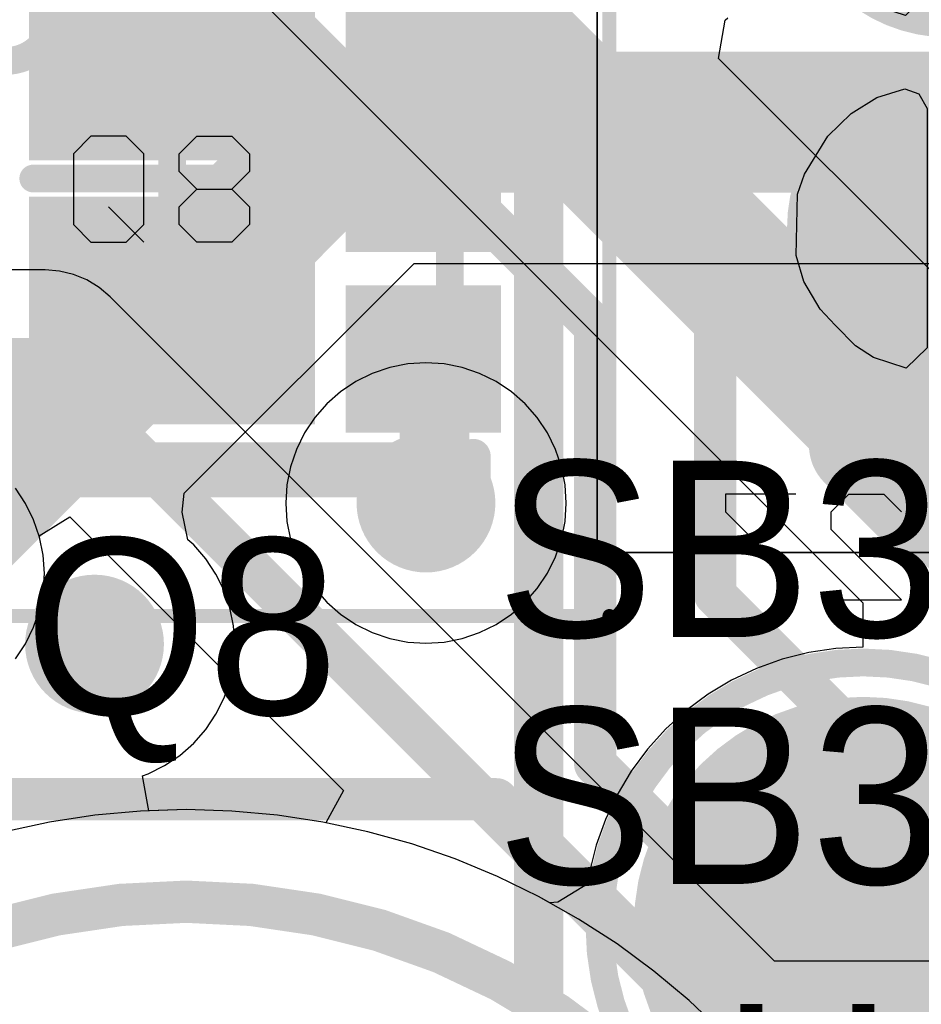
# Model space of a CAD drawing. Header units: millimetres. Extents: x 0 to 154, y -22 to 67.
# Tile 47 of 116: x 13.37 to 16.62, y 9.65 to 13.2. Entities that reach past the tile are written whole.
import ezdxf

# ---------------------------------------------------------------- set-up
doc = ezdxf.new("R2010")
doc.units = ezdxf.units.MM
for name, color, linetype in [('BottomLayer', 5, 'Continuous'), ('BottomSolder', 6, 'Continuous'), ('KeepOutLayer', 6, 'Continuous'), ('Mechanical15', 56, 'Continuous'), ('Mechanical3', 76, 'Continuous'), ('Mechanical7', 56, 'Continuous'), ('Mechanical8', 56, 'Continuous'), ('MidLayer1', 16, 'Continuous'), ('MidLayer2', 76, 'Continuous'), ('MultiLayer', 9, 'Continuous'), ('TopLayer', 1, 'Continuous'), ('TopOverlay', 2, 'Continuous'), ('TopPaste', 8, 'Continuous'), ('TopSolder', 216, 'Continuous'), ('ViaHoleLayer', 16, 'Continuous')]:
    doc.layers.add(name, color=color, linetype=linetype)

# ---------------------------------------------------------------- blocks, each defined once
blk = doc.blocks.new('DFN65P200X200X80_HS_6N_190')
at = {"layer": 'Mechanical15'}
for points, const_width in [([(-1.575, 1.575), (1.575, 1.575)], 0.05), ([(-1.575, -1.575), (-1.575, 1.575)], 0.05), ([(1.575, -1.575), (1.575, 1.575)], 0.05), ([(0, -0.5), (0, 0.5)], 0.1), ([(-0.5, 0), (0.5, 0)], 0.1), ([(-1.575, -1.575), (1.575, -1.575)], 0.05)]:
    blk.add_lwpolyline(points, dxfattribs=dict(at, const_width=const_width))
for points, const_width in [([(-1.5875, 1.575, 1), (-1.5625, 1.575, 1)], 0.025), ([(-1.5875, 1.575, 1), (-1.5625, 1.575, 1)], 0.025), ([(1.5625, 1.575, 1), (1.5875, 1.575, 1)], 0.025), ([(1.5625, 1.575, 1), (1.5875, 1.575, 1)], 0.025), ([(-0.025, 0.5, 1), (0.025, 0.5, 1)], 0.05), ([(-0.525, 0, 1), (-0.475, 0, 1)], 0.05), ([(0.475, 0, 1), (0.525, 0, 1)], 0.05), ([(-0.025, -0.5, 1), (0.025, -0.5, 1)], 0.05), ([(-1.5875, -1.575, 1), (-1.5625, -1.575, 1)], 0.025), ([(-1.5875, -1.575, 1), (-1.5625, -1.575, 1)], 0.025), ([(1.5625, -1.575, 1), (1.5875, -1.575, 1)], 0.025), ([(1.5625, -1.575, 1), (1.5875, -1.575, 1)], 0.025)]:
    blk.add_lwpolyline(points, format="xyb", close=True, dxfattribs=dict(at, const_width=const_width))
at = {"layer": 'Mechanical7'}
for p, q in [((-0.2921, 0.1523), (-0.3556, 0.0888)), ((-0.1652, 0.1523), (-0.2921, 0.1523)), ((-0.1017, 0.0888), (-0.1652, 0.1523)), ((0.0253, 0.0888), (0.0888, 0.1523)), ((0.0888, 0.1523), (0.2157, 0.1523)), ((0.2157, 0.1523), (0.2792, 0.0888)), ((-0.3556, 0.0888), (-0.3556, -0.1651)), ((-0.1017, -0.1651), (-0.1017, 0.0888)), ((0.0253, 0.0253), (0.0253, 0.0888)), ((0.2792, 0.0888), (0.2792, 0.0253)), ((0.0888, -0.0382), (0.0253, 0.0253)), ((0.2792, 0.0253), (0.2157, -0.0382)), ((0.0253, -0.1016), (0.0888, -0.0382)), ((0.0888, -0.0382), (0.2157, -0.0382)), ((0.2157, -0.0382), (0.2792, -0.1016)), ((-0.2286, -0.1016), (-0.1017, -0.2286)), ((0.0253, -0.1651), (0.0253, -0.1016)), ((0.2792, -0.1016), (0.2792, -0.1651)), ((-0.3556, -0.1651), (-0.2921, -0.2286)), ((-0.1652, -0.2286), (-0.1017, -0.1651)), ((0.0888, -0.2286), (0.0253, -0.1651)), ((0.2792, -0.1651), (0.2157, -0.2286)), ((-0.2921, -0.2286), (-0.1652, -0.2286)), ((0.2157, -0.2286), (0.0888, -0.2286))]:
    blk.add_line(p, q, dxfattribs=at)
at = {"layer": 'Mechanical7', "const_width": 0.1}
for points in [[(-1, 1), (1, 1)], [(-1, -1), (-1, 1)], [(1, -1), (1, 1)], [(-1, -1), (1, -1)]]:
    blk.add_lwpolyline(points, dxfattribs=at)
at = {"layer": 'Mechanical7'}
for points, const_width in [([(-1.025, 1, 1), (-0.975, 1, 1)], 0.05), ([(-1.025, 1, 1), (-0.975, 1, 1)], 0.05), ([(0.975, 1, 1), (1.025, 1, 1)], 0.05), ([(0.975, 1, 1), (1.025, 1, 1)], 0.05), ([(-0.4232, 0.6, 1), (-0.7768, 0.6, 1)], 0.1), ([(-0.8018, 0.6, 1), (-0.7518, 0.6, 1)], 0.05), ([(-0.4482, 0.6, 1), (-0.3982, 0.6, 1)], 0.05), ([(-1.025, -1, 1), (-0.975, -1, 1)], 0.05), ([(-1.025, -1, 1), (-0.975, -1, 1)], 0.05), ([(0.975, -1, 1), (1.025, -1, 1)], 0.05), ([(0.975, -1, 1), (1.025, -1, 1)], 0.05)]:
    blk.add_lwpolyline(points, format="xyb", close=True, dxfattribs=dict(at, const_width=const_width))
at = {"layer": 'TopLayer'}
for points in [[(-0.68, 0.44), (-0.68, 0.86), (-1.13, 0.44), (-1.13, 0.86)], [(1.13, 0.44), (1.13, 0.86), (0.68, 0.44), (0.68, 0.86)], [(-0.46, 0.12), (0.46, 0.12), (-0.46, 0.83), (0.46, 0.83)], [(-0.68, -0.21), (-0.68, 0.21), (-1.13, -0.21), (-1.13, 0.21)], [(1.13, -0.21), (1.13, 0.21), (0.68, -0.21), (0.68, 0.21)], [(-0.46, -0.83), (0.46, -0.83), (-0.46, -0.12), (0.46, -0.12)], [(-0.68, -0.86), (-0.68, -0.44), (-1.13, -0.86), (-1.13, -0.44)], [(1.13, -0.86), (1.13, -0.44), (0.68, -0.86), (0.68, -0.44)]]:
    blk.add_solid(points, dxfattribs=at)
at = {"layer": 'TopOverlay', "const_width": 0.125}
for points in [[(-1.085, 1.085), (1.085, 1.085)], [(-1.085, 1), (-1.085, 1.085)], [(1.085, 1), (1.085, 1.085)], [(-1.085, -1.085), (-1.085, -1)], [(1.085, -1.085), (1.085, -1)], [(-1.085, -1.085), (1.085, -1.085)]]:
    blk.add_lwpolyline(points, dxfattribs=at)
at = {"layer": 'TopOverlay'}
for points, const_width in [([(-1.1162, 1.085, 1), (-1.0537, 1.085, 1)], 0.0625), ([(-1.1162, 1.085, 1), (-1.0537, 1.085, 1)], 0.0625), ([(1.0537, 1.085, 1), (1.1162, 1.085, 1)], 0.0625), ([(1.0537, 1.085, 1), (1.1162, 1.085, 1)], 0.0625), ([(-1.1162, 1, 1), (-1.0537, 1, 1)], 0.0625), ([(1.0537, 1, 1), (1.1162, 1, 1)], 0.0625), ([(-1.4994, 0.7874, 1), (-1.5994, 0.7874, 1)], 0.25), ([(-1.6619, 0.7874, 1), (-1.5369, 0.7874, 1)], 0.125), ([(-1.5619, 0.7874, 1), (-1.4369, 0.7874, 1)], 0.125), ([(-1.1162, -1, 1), (-1.0537, -1, 1)], 0.0625), ([(1.0537, -1, 1), (1.1162, -1, 1)], 0.0625), ([(-1.1162, -1.085, 1), (-1.0537, -1.085, 1)], 0.0625), ([(-1.1162, -1.085, 1), (-1.0537, -1.085, 1)], 0.0625), ([(1.0537, -1.085, 1), (1.1162, -1.085, 1)], 0.0625), ([(1.0537, -1.085, 1), (1.1162, -1.085, 1)], 0.0625)]:
    blk.add_lwpolyline(points, format="xyb", close=True, dxfattribs=dict(at, const_width=const_width))
at = {"layer": 'TopPaste'}
for points in [[(-0.68, 0.44), (-0.68, 0.86), (-1.13, 0.44), (-1.13, 0.86)], [(1.13, 0.44), (1.13, 0.86), (0.68, 0.44), (0.68, 0.86)], [(-0.46, 0.12), (0.46, 0.12), (-0.46, 0.83), (0.46, 0.83)], [(-0.68, -0.21), (-0.68, 0.21), (-1.13, -0.21), (-1.13, 0.21)], [(1.13, -0.21), (1.13, 0.21), (0.68, -0.21), (0.68, 0.21)], [(-0.46, -0.83), (0.46, -0.83), (-0.46, -0.12), (0.46, -0.12)], [(-0.68, -0.86), (-0.68, -0.44), (-1.13, -0.86), (-1.13, -0.44)], [(1.13, -0.86), (1.13, -0.44), (0.68, -0.86), (0.68, -0.44)]]:
    blk.add_solid(points, dxfattribs=at)
at = {"layer": 'TopSolder'}
for points in [[(-0.625, 0.385), (-0.625, 0.915), (-1.185, 0.385), (-1.185, 0.915)], [(1.185, 0.385), (1.185, 0.915), (0.625, 0.385), (0.625, 0.915)], [(-0.515, 0.065), (0.515, 0.065), (-0.515, 0.885), (0.515, 0.885)], [(-0.625, -0.265), (-0.625, 0.265), (-1.185, -0.265), (-1.185, 0.265)], [(1.185, -0.265), (1.185, 0.265), (0.625, -0.265), (0.625, 0.265)], [(-0.515, -0.885), (0.515, -0.885), (-0.515, -0.065), (0.515, -0.065)], [(-0.625, -0.915), (-0.625, -0.385), (-1.185, -0.915), (-1.185, -0.385)], [(1.185, -0.915), (1.185, -0.385), (0.625, -0.915), (0.625, -0.385)]]:
    blk.add_solid(points, dxfattribs=at)
blk = doc.blocks.new('S____________318')
at = {"layer": 'Mechanical7'}
for p, q in [((-2.057, 0.1143), (-1.9935, 0.1778)), ((-1.9935, 0.1778), (-1.8665, 0.1778)), ((-1.8665, 0.1778), (-1.803, 0.1143)), ((-1.6761, 0.1143), (-1.6126, 0.1778)), ((-1.6126, 0.1778), (-1.4856, 0.1778)), ((-1.4856, 0.1778), (-1.4222, 0.1143)), ((-1.2317, 0.1778), (-1.2952, 0.1143)), ((-1.0413, 0.1778), (-1.2317, 0.1778)), ((-1.0413, -0.2031), (-1.0413, 0.1778)), ((-0.9143, 0.1143), (-0.8508, 0.1778)), ((-0.8508, 0.1778), (-0.7239, 0.1778)), ((-0.7239, 0.1778), (-0.6604, 0.1143)), ((-2.057, -0.0126), (-2.057, 0.1143)), ((-1.6761, 0.0508), (-1.6761, 0.1143)), ((-1.2952, 0.1143), (-1.2952, 0.0508)), ((-0.9143, 0.0508), (-0.9143, 0.1143)), ((-1.6126, -0.0126), (-1.6761, 0.0508)), ((-1.2952, 0.0508), (-1.2317, -0.0126)), ((-0.8508, -0.0126), (-0.9143, 0.0508)), ((-1.9935, -0.0761), (-2.057, -0.0126)), ((-1.803, -0.0126), (-1.93, -0.0761)), ((-1.803, -0.2031), (-1.803, -0.0126)), ((-1.6761, -0.0761), (-1.6126, -0.0126)), ((-1.6126, -0.0126), (-1.5491, -0.0126)), ((-1.5491, -0.0126), (-1.6126, -0.0126)), ((-1.2317, -0.0126), (-1.2952, -0.0761)), ((-1.2317, -0.0126), (-1.0413, -0.0126)), ((-1.0413, -0.0126), (-1.2317, -0.0126)), ((-0.7239, -0.0126), (-0.8508, -0.0126)), ((-0.6604, -0.0761), (-0.7239, -0.0126)), ((-1.93, -0.0761), (-1.9935, -0.0761)), ((-1.6761, -0.1396), (-1.6761, -0.0761)), ((-1.2952, -0.0761), (-1.2952, -0.1396)), ((-0.6604, -0.1396), (-0.6604, -0.0761)), ((-1.6126, -0.2031), (-1.6761, -0.1396)), ((-1.4222, -0.1396), (-1.4856, -0.2031)), ((-1.2952, -0.1396), (-1.2317, -0.2031)), ((-0.9143, -0.1396), (-0.8508, -0.2031)), ((-0.7239, -0.2031), (-0.6604, -0.1396)), ((-2.057, -0.2031), (-1.803, -0.2031)), ((-1.4856, -0.2031), (-1.6126, -0.2031)), ((-1.2317, -0.2031), (-1.0413, -0.2031)), ((-0.8508, -0.2031), (-0.7239, -0.2031))]:
    blk.add_line(p, q, dxfattribs=at)
at = {"layer": 'Mechanical7', "const_width": 0.1}
for points in [[(-0.1233, -0.4589, -0.8391), (-0.1233, 0.4589)], [(0.1233, 0.4589, -0.8391), (0.1233, -0.4589)]]:
    blk.add_lwpolyline(points, format="xyb", dxfattribs=at)
for points in [[(-0.1233, 0.4589), (-0.1233, -0.4589)], [(0.1233, 0.4589), (0.1233, -0.4589)]]:
    blk.add_lwpolyline(points, dxfattribs=at)
at = {"layer": 'Mechanical7', "const_width": 0.05}
for points in [[(-0.1483, 0.4589, 1), (-0.0983, 0.4589, 1)], [(-0.1483, 0.4589, 1), (-0.0983, 0.4589, 1)], [(0.0983, 0.4589, 1), (0.1483, 0.4589, 1)], [(0.0983, 0.4589, 1), (0.1483, 0.4589, 1)], [(-0.1483, -0.4589, 1), (-0.0983, -0.4589, 1)], [(-0.1483, -0.4589, 1), (-0.0983, -0.4589, 1)], [(0.0983, -0.4589, 1), (0.1483, -0.4589, 1)], [(0.0983, -0.4589, 1), (0.1483, -0.4589, 1)]]:
    blk.add_lwpolyline(points, format="xyb", close=True, dxfattribs=at)
at = {"layer": 'TopLayer'}
for p, q in [((-0.2588, 0.469), (-0.1575, 0.5004)), ((-0.1575, 0.5004), (-0.1067, 0.4826)), ((0.0768, 0.432), (0.1524, 0.5055)), ((0.1524, 0.5055), (0.2708, 0.467)), ((-0.3505, 0.4115), (-0.2588, 0.469)), ((-0.1067, 0.4826), (-0.0768, 0.43)), ((0.2708, 0.467), (0.3353, 0.4242)), ((-0.0768, 0.43), (-0.0768, -0.432)), ((0.0768, -0.43), (0.0768, 0.432)), ((-0.4343, 0.3302), (-0.3505, 0.4115)), ((0.3353, 0.4242), (0.4089, 0.3505)), ((-0.5182, 0.193), (-0.4343, 0.3302)), ((0.4089, 0.3505), (0.4623, 0.2921)), ((0.4623, 0.2921), (0.5207, 0.193)), ((-0.5436, 0.1219), (-0.5182, 0.193)), ((0.5207, 0.193), (0.5486, 0.0991)), ((-0.5486, -0.0991), (-0.5436, 0.1219)), ((0.5486, 0.0991), (0.5436, -0.1219)), ((-0.5207, -0.193), (-0.5486, -0.0991)), ((0.5436, -0.1219), (0.5182, -0.193)), ((-0.4623, -0.2921), (-0.5207, -0.193)), ((0.5182, -0.193), (0.4343, -0.3302)), ((-0.4089, -0.3505), (-0.4623, -0.2921)), ((-0.3353, -0.4242), (-0.4089, -0.3505)), ((0.4343, -0.3302), (0.3505, -0.4115)), ((-0.2708, -0.467), (-0.3353, -0.4242)), ((0.3505, -0.4115), (0.2588, -0.469)), ((-0.0768, -0.432), (-0.1524, -0.5055)), ((0.1067, -0.4826), (0.0768, -0.43)), ((-0.1524, -0.5055), (-0.2708, -0.467)), ((0.1575, -0.5004), (0.1067, -0.4826)), ((0.2588, -0.469), (0.1575, -0.5004))]:
    blk.add_line(p, q, dxfattribs=at)
at = {"layer": 'TopLayer', "const_width": 0.1524}
for points in [[(-0.315, 0.3511, -0.10253), (-0.153, 0.4305)], [(0.153, 0.4305, -0.77568), (0.153, -0.4305)], [(-0.482, 0.0658, -0.192896), (-0.315, 0.3511)], [(-0.315, -0.3511, -0.271204), (-0.482, 0.0658)], [(-0.153, -0.4305, -0.10253), (-0.315, -0.3511)]]:
    blk.add_lwpolyline(points, format="xyb", dxfattribs=at)
at = {"layer": 'TopLayer'}
for points, const_width in [([(-0.1911, 0.4305, 1), (-0.1149, 0.4305, 1)], 0.0762), ([(0.1149, 0.4305, 1), (0.1911, 0.4305, 1)], 0.0762), ([(-0.3531, 0.3511, 1), (-0.2769, 0.3511, 1)], 0.0762), ([(-0.3531, 0.3511, 1), (-0.2769, 0.3511, 1)], 0.0762), ([(-0.5201, 0.0658, 1), (-0.4439, 0.0658, 1)], 0.0762), ([(-0.5201, 0.0658, 1), (-0.4439, 0.0658, 1)], 0.0762), ([(-0.3624, 0, 1), (-0.2624, 0, 1)], 0.1), ([(0.2624, 0, 1), (0.3624, 0, 1)], 0.1), ([(-0.3531, -0.3511, 1), (-0.2769, -0.3511, 1)], 0.0762), ([(-0.3531, -0.3511, 1), (-0.2769, -0.3511, 1)], 0.0762), ([(-0.1911, -0.4305, 1), (-0.1149, -0.4305, 1)], 0.0762), ([(0.1149, -0.4305, 1), (0.1911, -0.4305, 1)], 0.0762)]:
    blk.add_lwpolyline(points, format="xyb", close=True, dxfattribs=dict(at, const_width=const_width))
at = {"layer": 'TopSolder'}
for points, const_width in [([(0.2769, 0, 1), (-0.2819, 0, 1)], 0.6096), ([(-0.4343, 0, 1), (-0.1295, 0, 1)], 0.3048), ([(0.1245, 0, 1), (0.4293, 0, 1)], 0.3048), ([(-0.4005, 0, 1), (-0.2243, 0, 1)], 0.1762), ([(0.2243, 0, 1), (0.4005, 0, 1)], 0.1762)]:
    blk.add_lwpolyline(points, format="xyb", close=True, dxfattribs=dict(at, const_width=const_width))
blk = doc.blocks.new('S____________319')
at = {"layer": 'Mechanical7'}
for p, q in [((-1.9935, 0.1778), (-2.057, 0.1143)), ((-1.8665, 0.1778), (-1.9935, 0.1778)), ((-1.803, 0.1143), (-1.8665, 0.1778)), ((-1.6761, 0.1143), (-1.6126, 0.1778)), ((-1.6126, 0.1778), (-1.4856, 0.1778)), ((-1.4856, 0.1778), (-1.4222, 0.1143)), ((-1.2317, 0.1778), (-1.2952, 0.1143)), ((-1.0413, 0.1778), (-1.2317, 0.1778)), ((-1.0413, -0.2031), (-1.0413, 0.1778)), ((-0.9143, 0.1143), (-0.8508, 0.1778)), ((-0.8508, 0.1778), (-0.7239, 0.1778)), ((-0.7239, 0.1778), (-0.6604, 0.1143)), ((-2.057, 0.1143), (-2.057, 0.0508)), ((-1.803, -0.0126), (-1.803, 0.1143)), ((-1.6761, 0.0508), (-1.6761, 0.1143)), ((-1.2952, 0.1143), (-1.2952, 0.0508)), ((-0.9143, 0.0508), (-0.9143, 0.1143)), ((-2.057, 0.0508), (-1.9935, -0.0126)), ((-1.6126, -0.0126), (-1.6761, 0.0508)), ((-1.2952, 0.0508), (-1.2317, -0.0126)), ((-0.8508, -0.0126), (-0.9143, 0.0508)), ((-1.9935, -0.0126), (-1.803, -0.0126)), ((-1.93, -0.1396), (-1.803, -0.0126)), ((-1.6761, -0.0761), (-1.6126, -0.0126)), ((-1.6126, -0.0126), (-1.5491, -0.0126)), ((-1.5491, -0.0126), (-1.6126, -0.0126)), ((-1.2317, -0.0126), (-1.2952, -0.0761)), ((-1.2317, -0.0126), (-1.0413, -0.0126)), ((-1.0413, -0.0126), (-1.2317, -0.0126)), ((-0.7239, -0.0126), (-0.8508, -0.0126)), ((-0.6604, -0.0761), (-0.7239, -0.0126)), ((-1.6761, -0.1396), (-1.6761, -0.0761)), ((-1.2952, -0.0761), (-1.2952, -0.1396)), ((-0.6604, -0.1396), (-0.6604, -0.0761)), ((-2.057, -0.2031), (-1.93, -0.1396)), ((-1.6126, -0.2031), (-1.6761, -0.1396)), ((-1.4222, -0.1396), (-1.4856, -0.2031)), ((-1.2952, -0.1396), (-1.2317, -0.2031)), ((-0.9143, -0.1396), (-0.8508, -0.2031)), ((-0.7239, -0.2031), (-0.6604, -0.1396)), ((-1.4856, -0.2031), (-1.6126, -0.2031)), ((-1.2317, -0.2031), (-1.0413, -0.2031)), ((-0.8508, -0.2031), (-0.7239, -0.2031))]:
    blk.add_line(p, q, dxfattribs=at)
at = {"layer": 'Mechanical7', "const_width": 0.1}
for points in [[(-0.1233, -0.4589, -0.8391), (-0.1233, 0.4589)], [(0.1233, 0.4589, -0.8391), (0.1233, -0.4589)]]:
    blk.add_lwpolyline(points, format="xyb", dxfattribs=at)
for points in [[(-0.1233, 0.4589), (-0.1233, -0.4589)], [(0.1233, 0.4589), (0.1233, -0.4589)]]:
    blk.add_lwpolyline(points, dxfattribs=at)
at = {"layer": 'Mechanical7', "const_width": 0.05}
for points in [[(-0.1483, 0.4589, 1), (-0.0983, 0.4589, 1)], [(-0.1483, 0.4589, 1), (-0.0983, 0.4589, 1)], [(0.0983, 0.4589, 1), (0.1483, 0.4589, 1)], [(0.0983, 0.4589, 1), (0.1483, 0.4589, 1)], [(-0.1483, -0.4589, 1), (-0.0983, -0.4589, 1)], [(-0.1483, -0.4589, 1), (-0.0983, -0.4589, 1)], [(0.0983, -0.4589, 1), (0.1483, -0.4589, 1)], [(0.0983, -0.4589, 1), (0.1483, -0.4589, 1)]]:
    blk.add_lwpolyline(points, format="xyb", close=True, dxfattribs=at)
at = {"layer": 'TopLayer'}
for p, q in [((-0.2588, 0.469), (-0.1575, 0.5004)), ((-0.1575, 0.5004), (-0.1067, 0.4826)), ((0.0768, 0.432), (0.1524, 0.5055)), ((0.1524, 0.5055), (0.2708, 0.467)), ((-0.3505, 0.4115), (-0.2588, 0.469)), ((-0.1067, 0.4826), (-0.0768, 0.43)), ((0.2708, 0.467), (0.3353, 0.4242)), ((-0.0768, 0.43), (-0.0768, -0.432)), ((0.0768, -0.43), (0.0768, 0.432)), ((-0.4343, 0.3302), (-0.3505, 0.4115)), ((0.3353, 0.4242), (0.4089, 0.3505)), ((-0.5182, 0.193), (-0.4343, 0.3302)), ((0.4089, 0.3505), (0.4623, 0.2921)), ((0.4623, 0.2921), (0.5207, 0.193)), ((-0.5436, 0.1219), (-0.5182, 0.193)), ((0.5207, 0.193), (0.5486, 0.0991)), ((-0.5486, -0.0991), (-0.5436, 0.1219)), ((0.5486, 0.0991), (0.5436, -0.1219)), ((-0.5207, -0.193), (-0.5486, -0.0991)), ((0.5436, -0.1219), (0.5182, -0.193)), ((-0.4623, -0.2921), (-0.5207, -0.193)), ((0.5182, -0.193), (0.4343, -0.3302)), ((-0.4089, -0.3505), (-0.4623, -0.2921)), ((-0.3353, -0.4242), (-0.4089, -0.3505)), ((0.4343, -0.3302), (0.3505, -0.4115)), ((-0.2708, -0.467), (-0.3353, -0.4242)), ((0.3505, -0.4115), (0.2588, -0.469)), ((-0.0768, -0.432), (-0.1524, -0.5055)), ((0.1067, -0.4826), (0.0768, -0.43)), ((-0.1524, -0.5055), (-0.2708, -0.467)), ((0.1575, -0.5004), (0.1067, -0.4826)), ((0.2588, -0.469), (0.1575, -0.5004))]:
    blk.add_line(p, q, dxfattribs=at)
at = {"layer": 'TopLayer', "const_width": 0.1524}
for points in [[(-0.3124, -0.3531, -0.626065), (-0.153, 0.4305)], [(0.153, 0.4305, -0.77568), (0.153, -0.4305)], [(-0.153, -0.4305, -0.100708), (-0.3124, -0.3531)]]:
    blk.add_lwpolyline(points, format="xyb", dxfattribs=at)
at = {"layer": 'TopLayer'}
for points, const_width in [([(-0.1911, 0.4305, 1), (-0.1149, 0.4305, 1)], 0.0762), ([(0.1149, 0.4305, 1), (0.1911, 0.4305, 1)], 0.0762), ([(-0.3624, 0, 1), (-0.2624, 0, 1)], 0.1), ([(0.2624, 0, 1), (0.3624, 0, 1)], 0.1), ([(-0.3505, -0.3531, 1), (-0.2743, -0.3531, 1)], 0.0762), ([(-0.3505, -0.3531, 1), (-0.2743, -0.3531, 1)], 0.0762), ([(-0.1911, -0.4305, 1), (-0.1149, -0.4305, 1)], 0.0762), ([(0.1149, -0.4305, 1), (0.1911, -0.4305, 1)], 0.0762)]:
    blk.add_lwpolyline(points, format="xyb", close=True, dxfattribs=dict(at, const_width=const_width))
at = {"layer": 'TopSolder'}
for points, const_width in [([(0.2769, 0, 1), (-0.2819, 0, 1)], 0.6096), ([(-0.4343, 0, 1), (-0.1295, 0, 1)], 0.3048), ([(0.1245, 0, 1), (0.4293, 0, 1)], 0.3048), ([(-0.4005, 0, 1), (-0.2243, 0, 1)], 0.1762), ([(0.2243, 0, 1), (0.4005, 0, 1)], 0.1762)]:
    blk.add_lwpolyline(points, format="xyb", close=True, dxfattribs=dict(at, const_width=const_width))
blk = doc.blocks.new('TP_SMD__1_5___B_358')
at = {"layer": 'BottomLayer', "const_width": 0.75}
blk.add_lwpolyline([(-0.375, 0, 1), (0.375, 0, 1)], format="xyb", close=True, dxfattribs=at)
at = {"layer": 'BottomSolder', "const_width": 0.8262}
blk.add_lwpolyline([(-0.4131, 0, 1), (0.4131, 0, 1)], format="xyb", close=True, dxfattribs=at)
at = {"layer": 'Mechanical8'}
for p, q in [((-0.773, -1.5559), (-0.773, -1.175)), ((-0.5191, -1.175), (-0.5191, -1.5559)), ((0.1157, -1.175), (-0.1382, -1.175)), ((-0.1382, -1.175), (0.1157, -1.4289)), ((0.2426, -1.2385), (0.2426, -1.175)), ((0.4966, -1.4924), (0.2426, -1.2385)), ((-0.3287, -1.302), (-0.5191, -1.302)), ((-0.2652, -1.3654), (-0.3287, -1.302)), ((-0.2652, -1.4924), (-0.2652, -1.3654)), ((0.1157, -1.4289), (0.1157, -1.4924)), ((-0.3287, -1.5559), (-0.2652, -1.4924)), ((-0.0748, -1.5559), (-0.1382, -1.4924)), ((0.1157, -1.4924), (0.0522, -1.5559)), ((0.4966, -1.5559), (0.4966, -1.4924)), ((-0.9, -1.5559), (-0.6461, -1.5559)), ((-0.6461, -1.5559), (-0.773, -1.5559)), ((-0.5191, -1.5559), (-0.3287, -1.5559)), ((0.0522, -1.5559), (-0.0748, -1.5559)), ((0.2426, -1.5559), (0.4966, -1.5559))]:
    blk.add_line(p, q, dxfattribs=at)
for points, const_width in [([(0.95, 0, 1), (-0.95, 0, 1)], 0.1), ([(0.75, 0, 1), (-0.75, 0, 1)], 0.1), ([(-0.975, 0, 1), (-0.925, 0, 1)], 0.05), ([(-0.775, 0, 1), (-0.725, 0, 1)], 0.05), ([(0.725, 0, 1), (0.775, 0, 1)], 0.05), ([(0.925, 0, 1), (0.975, 0, 1)], 0.05)]:
    blk.add_lwpolyline(points, format="xyb", close=True, dxfattribs=dict(at, const_width=const_width))

msp = doc.modelspace()

# ---------------------------------------------------------------- linework, layer by layer
at = {"layer": 'BottomLayer'}
for p, q in [((13.9041, 13.5997), (16.4073, 11.0965)), ((15.8874, 13.0563), (15.9107, 13.1939)), ((15.9107, 13.1939), (15.9204, 13.203)), ((16.9504, 11.9934), (15.8874, 13.0563)), ((13.3914, 11.4539), (13.3547, 11.5089)), ((13.4206, 11.3947), (13.3914, 11.4539)), ((13.4419, 11.3321), (13.4206, 11.3947)), ((13.4548, 11.2673), (13.4419, 11.3321)), ((13.4591, 11.2014), (13.4548, 11.2673)), ((13.4548, 11.1355), (13.4591, 11.2014)), ((13.4419, 11.0707), (13.4548, 11.1355)), ((16.4073, 11.0965), (16.4073, 10.9366)), ((13.4206, 11.0081), (13.4419, 11.0707)), ((13.3914, 10.9489), (13.4206, 11.0081)), ((13.3547, 10.8939), (13.3914, 10.9489)), ((16.3099, 10.9318), (16.2123, 10.9173)), ((16.4073, 10.9366), (16.3099, 10.9318)), ((16.1166, 10.8933), (16.0237, 10.8601)), ((16.2123, 10.9173), (16.1166, 10.8933)), ((16.0237, 10.8601), (15.9345, 10.8179)), ((15.9345, 10.8179), (15.8499, 10.7672)), ((15.8499, 10.7672), (15.7707, 10.7084)), ((15.7707, 10.7084), (15.6976, 10.6422)), ((15.6976, 10.6422), (15.6314, 10.5691)), ((15.6314, 10.5691), (15.5726, 10.4899)), ((15.5726, 10.4899), (15.5219, 10.4053)), ((15.5219, 10.4053), (15.4797, 10.3161)), ((13.6408, 10.3315), (13.4776, 10.3067)), ((13.8051, 10.3465), (13.6408, 10.3315)), ((13.97, 10.3514), (13.8051, 10.3465)), ((14.1349, 10.3465), (13.97, 10.3514)), ((14.2992, 10.3315), (14.1349, 10.3465)), ((14.4624, 10.3067), (14.2992, 10.3315)), ((13.4776, 10.3067), (13.3163, 10.2721)), ((14.6237, 10.2721), (14.4624, 10.3067)), ((15.4797, 10.3161), (15.4465, 10.2232)), ((14.7826, 10.2278), (14.6237, 10.2721)), ((14.9386, 10.1739), (14.7826, 10.2278)), ((15.4465, 10.2232), (15.4225, 10.1275)), ((15.091, 10.1108), (14.9386, 10.1739)), ((15.2394, 10.0386), (15.091, 10.1108)), ((15.4225, 10.1275), (15.4162, 10.0847)), ((15.4162, 10.0847), (15.3089, 10.0188)), ((15.2802, 10.0156), (15.2394, 10.0386)), ((15.3089, 10.0188), (15.2802, 10.0156))]:
    msp.add_line(p, q, dxfattribs=at)
at = {"layer": 'BottomLayer', "const_width": 0.508}
msp.add_lwpolyline([(13.7922, 14.4316), (16.9164, 11.3074)], dxfattribs=at)
at = {"layer": 'BottomLayer', "const_width": 0.25}
for points in [[(14.7086, 11.4554, 1), (14.9586, 11.4554, 1)], [(13.5148, 10.9474, 1), (13.7648, 10.9474, 1)]]:
    msp.add_lwpolyline(points, format="xyb", close=True, dxfattribs=at)
at = {"layer": 'KeepOutLayer', "const_width": 0.1524}
msp.add_lwpolyline([(16.37, 7.62, 1), (11.57, 7.62, 1)], format="xyb", close=True, dxfattribs=at)
at = {"layer": 'Mechanical3', "const_width": 0.1778}
msp.add_lwpolyline([(15.24, -5.2578), (15.24, 54.0258)], dxfattribs=at)
at = {"layer": 'MidLayer1'}
for p, q in [((15.4498, 11.2776), (15.4498, 16.1036)), ((15.4498, 13.276), (15.4498, 11.2776)), ((13.462, 12.2946), (12.6279, 12.2946)), ((13.5138, 12.2905), (13.462, 12.2946)), ((13.5644, 12.2784), (13.5138, 12.2905)), ((13.6124, 12.2585), (13.5644, 12.2784)), ((13.6567, 12.2314), (13.6124, 12.2585)), ((13.6962, 12.1976), (13.6567, 12.2314)), ((16.0884, 9.8054), (13.6962, 12.1976)), ((13.4401, 11.3372), (13.5509, 11.4061)), ((13.5509, 11.4061), (14.5362, 10.4207)), ((13.4419, 11.3321), (13.4401, 11.3372)), ((13.4548, 11.2673), (13.4419, 11.3321)), ((17.8242, 11.2776), (15.4498, 11.2776)), ((15.4498, 11.2776), (17.8242, 11.2776)), ((13.4591, 11.2014), (13.4548, 11.2673)), ((13.4548, 11.1355), (13.4591, 11.2014)), ((13.4419, 11.0707), (13.4548, 11.1355)), ((13.4206, 11.0081), (13.4419, 11.0707)), ((13.3914, 10.9489), (13.4206, 11.0081)), ((13.3547, 10.8939), (13.3914, 10.9489)), ((14.5362, 10.4207), (14.4729, 10.3044)), ((13.6408, 10.3315), (13.4776, 10.3067)), ((13.8051, 10.3465), (13.6408, 10.3315)), ((13.97, 10.3514), (13.8051, 10.3465)), ((14.1349, 10.3465), (13.97, 10.3514)), ((14.2992, 10.3315), (14.1349, 10.3465)), ((14.4624, 10.3067), (14.2992, 10.3315)), ((13.4776, 10.3067), (13.3163, 10.2721)), ((14.4729, 10.3044), (14.4624, 10.3067)), ((17.7438, 9.8054), (16.0884, 9.8054))]:
    msp.add_line(p, q, dxfattribs=at)
at = {"layer": 'MidLayer1', "const_width": 0.1524}
for points in [[(12.3952, 11.9634), (13.462, 11.9634)], [(13.462, 11.9634), (15.9512, 9.4742)]]:
    msp.add_lwpolyline(points, dxfattribs=at)
at = {"layer": 'MidLayer1'}
for points, const_width in [([(13.4239, 11.9634, 1), (13.5001, 11.9634, 1)], 0.0762), ([(13.4239, 11.9634, 1), (13.5001, 11.9634, 1)], 0.0762), ([(14.7086, 11.4554, 1), (14.9586, 11.4554, 1)], 0.25), ([(13.5148, 10.9474, 1), (13.7648, 10.9474, 1)], 0.25)]:
    msp.add_lwpolyline(points, format="xyb", close=True, dxfattribs=dict(at, const_width=const_width))
at = {"layer": 'MidLayer2'}
for p, q in [((13.9629, 11.4904), (14.7905, 12.3179)), ((14.7905, 12.3179), (16.8806, 12.3179)), ((14.7677, 11.9562), (14.7029, 11.9433)), ((14.8336, 11.9605), (14.7677, 11.9562)), ((14.8995, 11.9562), (14.8336, 11.9605)), ((14.9643, 11.9433), (14.8995, 11.9562)), ((14.6403, 11.922), (14.5811, 11.8928)), ((14.7029, 11.9433), (14.6403, 11.922)), ((15.0269, 11.922), (14.9643, 11.9433)), ((15.0861, 11.8928), (15.0269, 11.922)), ((14.5811, 11.8928), (14.5261, 11.8561)), ((15.1411, 11.8561), (15.0861, 11.8928)), ((14.5261, 11.8561), (14.4765, 11.8125)), ((15.1907, 11.8125), (15.1411, 11.8561)), ((14.4765, 11.8125), (14.4329, 11.7629)), ((15.2343, 11.7629), (15.1907, 11.8125)), ((14.4329, 11.7629), (14.3962, 11.7079)), ((15.271, 11.7079), (15.2343, 11.7629)), ((14.3962, 11.7079), (14.367, 11.6487)), ((15.3002, 11.6487), (15.271, 11.7079)), ((14.367, 11.6487), (14.3457, 11.5861)), ((15.3215, 11.5861), (15.3002, 11.6487)), ((14.3457, 11.5861), (14.3328, 11.5213)), ((15.3344, 11.5213), (15.3215, 11.5861)), ((13.9555, 11.4224), (13.9629, 11.4904)), ((14.3328, 11.5213), (14.3285, 11.4554)), ((15.3387, 11.4554), (15.3344, 11.5213)), ((14.3285, 11.4554), (14.3328, 11.3895)), ((15.3344, 11.3895), (15.3387, 11.4554)), ((13.9755, 11.3233), (13.9555, 11.4224)), ((14.3328, 11.3895), (14.3457, 11.3247)), ((15.3215, 11.3247), (15.3344, 11.3895)), ((13.9969, 11.3045), (13.9755, 11.3233)), ((14.3457, 11.3247), (14.367, 11.2621)), ((15.3002, 11.2621), (15.3215, 11.3247)), ((14.0405, 11.2549), (13.9969, 11.3045)), ((14.0772, 11.1999), (14.0405, 11.2549)), ((14.367, 11.2621), (14.3962, 11.2029)), ((15.271, 11.2029), (15.3002, 11.2621)), ((14.3962, 11.2029), (14.4329, 11.1479)), ((15.2343, 11.1479), (15.271, 11.2029)), ((14.1064, 11.1407), (14.0772, 11.1999)), ((14.1277, 11.0781), (14.1064, 11.1407)), ((14.4329, 11.1479), (14.4765, 11.0983)), ((15.1907, 11.0983), (15.2343, 11.1479)), ((14.4765, 11.0983), (14.5261, 11.0547)), ((15.1411, 11.0547), (15.1907, 11.0983)), ((14.1406, 11.0133), (14.1277, 11.0781)), ((14.5261, 11.0547), (14.5811, 11.018)), ((15.0861, 11.018), (15.1411, 11.0547)), ((14.1449, 10.9474), (14.1406, 11.0133)), ((14.5811, 11.018), (14.6403, 10.9888)), ((15.0269, 10.9888), (15.0861, 11.018)), ((14.6403, 10.9888), (14.7029, 10.9675)), ((14.7029, 10.9675), (14.7677, 10.9546)), ((14.8995, 10.9546), (14.9643, 10.9675)), ((14.9643, 10.9675), (15.0269, 10.9888)), ((14.1406, 10.8815), (14.1449, 10.9474)), ((14.7677, 10.9546), (14.8336, 10.9503)), ((14.8336, 10.9503), (14.8995, 10.9546)), ((14.1277, 10.8167), (14.1406, 10.8815)), ((14.1064, 10.7541), (14.1277, 10.8167)), ((14.0772, 10.6949), (14.1064, 10.7541)), ((14.0405, 10.6399), (14.0772, 10.6949)), ((13.9969, 10.5903), (14.0405, 10.6399)), ((13.9473, 10.5467), (13.9969, 10.5903)), ((13.8923, 10.51), (13.9473, 10.5467)), ((13.8331, 10.4808), (13.8923, 10.51)), ((13.8124, 10.4737), (13.8331, 10.4808)), ((13.8352, 10.3474), (13.8124, 10.4737)), ((13.97, 10.3514), (13.8352, 10.3474)), ((14.1349, 10.3465), (13.97, 10.3514)), ((14.2992, 10.3315), (14.1349, 10.3465)), ((14.4624, 10.3067), (14.2992, 10.3315)), ((14.6237, 10.2721), (14.4624, 10.3067)), ((14.7826, 10.2278), (14.6237, 10.2721)), ((14.9386, 10.1739), (14.7826, 10.2278)), ((15.091, 10.1108), (14.9386, 10.1739)), ((15.2394, 10.0386), (15.091, 10.1108)), ((15.3831, 9.9575), (15.2394, 10.0386)), ((15.5216, 9.8679), (15.3831, 9.9575)), ((15.6545, 9.7702), (15.5216, 9.8679)), ((15.7813, 9.6645), (15.6545, 9.7702)), ((15.9014, 9.5514), (15.7813, 9.6645))]:
    msp.add_line(p, q, dxfattribs=at)
at = {"layer": 'MidLayer2', "const_width": 0.508}
for points in [[(13.3604, 13.9192), (14.4526, 12.827)], [(12.954, 11.2014), (14.5796, 12.827)], [(14.4526, 12.827), (14.5796, 12.827)], [(14.5796, 12.827), (16.8806, 12.827)]]:
    msp.add_lwpolyline(points, dxfattribs=at)
at = {"layer": 'MidLayer2'}
for points, const_width in [([(14.3256, 12.827, 1), (14.5796, 12.827, 1)], 0.254), ([(14.3256, 12.827, 1), (14.5796, 12.827, 1)], 0.254), ([(14.4526, 12.827, 1), (14.7066, 12.827, 1)], 0.254), ([(14.4526, 12.827, 1), (14.7066, 12.827, 1)], 0.254), ([(14.4526, 12.827, 1), (14.7066, 12.827, 1)], 0.254), ([(14.7086, 11.4554, 1), (14.9586, 11.4554, 1)], 0.25), ([(13.5148, 10.9474, 1), (13.7648, 10.9474, 1)], 0.25)]:
    msp.add_lwpolyline(points, format="xyb", close=True, dxfattribs=dict(at, const_width=const_width))
at = {"layer": 'MultiLayer', "const_width": 0.25}
for points in [[(14.7086, 11.4554, 1), (14.9586, 11.4554, 1)], [(13.5148, 10.9474, 1), (13.7648, 10.9474, 1)]]:
    msp.add_lwpolyline(points, format="xyb", close=True, dxfattribs=at)
at = {"layer": 'TopLayer'}
for points, const_width in [([(14.902, 13.292), (15.875, 12.319)], 0.1524), ([(13.9192, 13.0988), (14.0942, 13.2738)], 0.1524), ([(14.8642, 12.6238), (14.9098, 12.6238)], 0.1524), ([(14.9098, 12.6238), (15.4432, 12.0904)], 0.1524), ([(16.4033, 12.0929), (16.4033, 12.446)], 0.381), ([(15.875, 11.1252), (15.875, 12.319)], 0.1524), ([(16.4033, 11.6637), (16.4033, 12.0929)], 0.381), ([(13.7442, 11.9738), (13.9192, 12.1488)], 0.1524), ([(15.4432, 10.5156), (15.4432, 12.0904)], 0.1524), ([(13.955, 11.9738), (13.9954, 12.0142)], 0.1524), ([(14.8642, 11.4248), (14.8642, 11.9738)], 0.25), ([(12.9742, 11.9738), (13.7442, 11.9738)], 0.1524), ([(16.4033, 11.6637), (16.637, 11.43)], 0.381), ([(16.637, 11.43), (17.0688, 11.43)], 0.381), ([(14.8336, 11.4554), (14.8642, 11.4248)], 0.25), ([(15.875, 11.1252), (16.3576, 10.6426)], 0.1524), ([(16.3576, 10.6426), (18.1714, 10.6426)], 0.1524), ([(15.4432, 10.5156), (18.0848, 7.874)], 0.1524), ([(12.8016, 10.3886), (15.0876, 10.3886)], 0.1524), ([(15.0876, 10.3886), (17.907, 7.5692)], 0.1524)]:
    msp.add_lwpolyline(points, dxfattribs=dict(at, const_width=const_width))
for points, const_width in [([(13.8811, 13.0988, 1), (13.9573, 13.0988, 1)], 0.0762), ([(14.8261, 12.6238, 1), (14.9023, 12.6238, 1)], 0.0762), ([(14.8717, 12.6238, 1), (14.9479, 12.6238, 1)], 0.0762), ([(14.8717, 12.6238, 1), (14.9479, 12.6238, 1)], 0.0762), ([(16.3081, 12.446, 1), (16.4986, 12.446, 1)], 0.1905), ([(15.8369, 12.319, 1), (15.9131, 12.319, 1)], 0.0762), ([(15.8369, 12.319, 1), (15.9131, 12.319, 1)], 0.0762), ([(16.3081, 12.0929, 1), (16.4986, 12.0929, 1)], 0.1905), ([(16.3081, 12.0929, 1), (16.4986, 12.0929, 1)], 0.1905), ([(13.8811, 12.1488, 1), (13.9573, 12.1488, 1)], 0.0762), ([(15.4051, 12.0904, 1), (15.4813, 12.0904, 1)], 0.0762), ([(15.4051, 12.0904, 1), (15.4813, 12.0904, 1)], 0.0762), ([(13.9573, 12.0142, 1), (14.0335, 12.0142, 1)], 0.0762), ([(14.8017, 11.9738, 1), (14.9267, 11.9738, 1)], 0.125), ([(13.7061, 11.9738, 1), (13.7823, 11.9738, 1)], 0.0762), ([(13.7061, 11.9738, 1), (13.7823, 11.9738, 1)], 0.0762), ([(13.9169, 11.9738, 1), (13.9931, 11.9738, 1)], 0.0762), ([(16.3081, 11.6637, 1), (16.4986, 11.6637, 1)], 0.1905), ([(16.3081, 11.6637, 1), (16.4986, 11.6637, 1)], 0.1905), ([(14.7086, 11.4554, 1), (14.9586, 11.4554, 1)], 0.25), ([(16.5418, 11.43, 1), (16.7323, 11.43, 1)], 0.1905), ([(16.5418, 11.43, 1), (16.7323, 11.43, 1)], 0.1905), ([(14.7711, 11.4554, 1), (14.8961, 11.4554, 1)], 0.125), ([(14.8017, 11.4248, 1), (14.9267, 11.4248, 1)], 0.125), ([(14.8017, 11.4248, 1), (14.9267, 11.4248, 1)], 0.125), ([(13.5148, 10.9474, 1), (13.7648, 10.9474, 1)], 0.25), ([(15.8369, 11.1252, 1), (15.9131, 11.1252, 1)], 0.0762), ([(15.8369, 11.1252, 1), (15.9131, 11.1252, 1)], 0.0762), ([(16.3195, 10.6426, 1), (16.3957, 10.6426, 1)], 0.0762), ([(16.3195, 10.6426, 1), (16.3957, 10.6426, 1)], 0.0762), ([(15.4051, 10.5156, 1), (15.4813, 10.5156, 1)], 0.0762), ([(15.4051, 10.5156, 1), (15.4813, 10.5156, 1)], 0.0762), ([(15.0495, 10.3886, 1), (15.1257, 10.3886, 1)], 0.0762), ([(15.0495, 10.3886, 1), (15.1257, 10.3886, 1)], 0.0762)]:
    msp.add_lwpolyline(points, format="xyb", close=True, dxfattribs=dict(at, const_width=const_width))
at = {"layer": 'ViaHoleLayer', "const_width": 0.125}
for points in [[(14.7711, 11.4554, 1), (14.8961, 11.4554, 1)], [(13.5773, 10.9474, 1), (13.7023, 10.9474, 1)]]:
    msp.add_lwpolyline(points, format="xyb", close=True, dxfattribs=at)

# ---------------------------------------------------------------- block references
for name, p, rotation in [('S____________318', (16.7132, 13.716), 180), ('DFN65P200X200X80_HS_6N_190', (13.9192, 12.6238), 360), ('S____________319', (16.7157, 12.446), 180), ('TP_SMD__1_5___B_358', (16.4084, 9.9314), 180)]:
    msp.add_blockref(name, p, dxfattribs=dict(rotation=rotation))

# ---------------------------------------------------------------- texts
at = {"layer": 'TopOverlay'}
for s, p in [('SB35', (15.0876, 10.9728)), ('Q8', (13.3858, 10.6934)), ('SB36', (15.0876, 10.0838)), ('U18', (15.9004, 9.017))]:
    msp.add_text(s, height=0.635, dxfattribs=at).set_placement(p)

doc.saveas('drawing.dxf')
